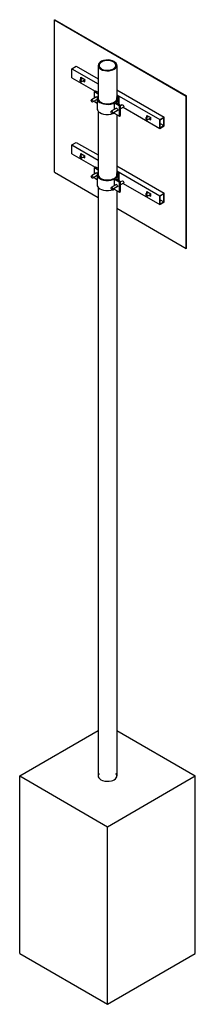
# Model space of a CAD drawing. Header units: millimetres. Extents: x -300 to 20300, y -1750 to 3920.
# Tile 4 of 6: x 11717 to 12283, y -1584 to 1584. Entities that reach past the tile are written whole.
import ezdxf

# ---------------------------------------------------------------- set-up
doc = ezdxf.new("R2010")
doc.units = ezdxf.units.MM
doc.layers.add('ISO', color=7, linetype='Continuous')

msp = doc.modelspace()

# ---------------------------------------------------------------- linework, layer by layer
at = {"layer": 'ISO'}
for points in [[(11828.9, 1583.2), (11830.3, 1584)], [(11830.3, 1584), (12254.6, 1339.1)], [(11828.9, 1093.3), (11828.9, 1583.2)], [(11828.9, 1583.2), (12253.1, 1338.2)], [(11885.4, 1426), (11899.6, 1434.2)], [(11885.4, 1397.4), (11885.4, 1426)], [(11885.4, 1426), (11969.9, 1377.3)], [(11899.6, 1434.2), (11969.9, 1393.6)], [(12030.1, 1437), (12029.6, 1440.3), (12028, 1443.6), (12025.1, 1446.7), (12021, 1449.5), (12015.6, 1451.9), (12009.1, 1453.6), (12001.8, 1454.4), (11994.3, 1454.1), (11987.1, 1452.8), (11981, 1450.5), (11976.1, 1447.7), (11972.7, 1444.4), (11970.7, 1441), (11969.9, 1437)], [(11969.9, 1437), (11970.4, 1433.7), (11972, 1430.5), (11974.9, 1427.4), (11979, 1424.5), (11984.4, 1422.1), (11990.9, 1420.4), (11998.2, 1419.7), (12005.7, 1419.9), (12012.9, 1421.3), (12017.3, 1422.8), (12021.3, 1424.7)], [(11969.9, 1437), (11969.9, 1328.2)], [(12027, 1437), (12026.4, 1440.1), (12024.8, 1443.2), (12021.9, 1446.1), (12017.8, 1448.7), (12012.4, 1450.9), (12005.9, 1452.2), (11998.9, 1452.6), (11991.9, 1451.9), (11985.6, 1450.2), (11980.4, 1447.7), (11976.6, 1444.7), (11974.2, 1441.5), (11973.3, 1439.3), (11973, 1437)], [(11973, 1437), (11973.6, 1433.9), (11975.2, 1430.9), (11978.1, 1428), (11982.2, 1425.3), (11987.6, 1423.2), (11994.1, 1421.9), (12001.1, 1421.5), (12008.1, 1422.2), (12014.4, 1423.9), (12019.1, 1426)], [(12019.1, 1426), (12023, 1429), (12025.6, 1432.1), (12026.8, 1435.3), (12027, 1437)], [(12021.3, 1424.7), (12025.6, 1427.8), (12028.4, 1431.1), (12029.8, 1434.5), (12030.1, 1437)], [(12030.1, 1437), (12030.1, 1328.2)], [(11885.4, 1397.4), (11960, 1354.4)], [(11911.7, 1390.7), (11920, 1395.5)], [(11914.4, 1392.3), (11914.4, 1398.7)], [(11914.4, 1398.7), (11927.2, 1391.3)], [(11915.9, 1397.8), (11915.9, 1393.1)], [(11915.9, 1396.2), (11918.6, 1394.6)], [(11911.7, 1390.7), (11911, 1389.7), (11911, 1387.8), (11912.2, 1385.4), (11914, 1383.8), (11915.7, 1383.8)], [(11916.6, 1385.6), (11916, 1387.8), (11914.5, 1390), (11912.7, 1390.9), (11911.7, 1390.7)], [(11915.7, 1383.8), (11927.2, 1390.4)], [(11915.7, 1383.8), (11916.5, 1384.8), (11916.6, 1385.6)], [(11921.6, 1387.2), (11927.2, 1384)], [(11923, 1388), (11927.2, 1385.6)], [(11926.6, 1390), (11927.2, 1389.7)], [(11927.2, 1384), (11927.2, 1391.3)], [(11965.1, 1335.8), (11948.5, 1326.2)], [(11957.6, 1352.9), (11961.8, 1355.4)], [(11957.6, 1352.9), (11969.9, 1345.8)], [(11957.6, 1331.4), (11957.6, 1352.9)], [(11961.8, 1355.4), (11969.9, 1350.7)], [(11963, 1334.6), (11963.8, 1335.6)], [(11963.8, 1335.6), (11965.1, 1335.8), (11967.1, 1334.6)], [(11969.9, 1339.3), (11967.6, 1335.8), (11966.5, 1330.9)], [(11966.5, 1330.9), (11967, 1327.4), (11968.7, 1324), (11971.5, 1320.7), (11975.6, 1317.6), (11981, 1314.9), (11987.6, 1312.9), (11995.1, 1311.8), (12003, 1311.6), (12010.8, 1312.6), (12017.8, 1314.5), (12021.5, 1316)], [(11966.5, 1330.9), (11966.5, 1298.2)], [(11969.9, 1333.5), (11969.5, 1330.9)], [(11969.5, 1330.9), (11970, 1327.6), (11971.7, 1324.3), (11974.5, 1321.2), (11978.7, 1318.3), (11984.1, 1315.9), (11990.6, 1314.1), (11997.9, 1313.3), (12005.5, 1313.6), (12012.7, 1314.9), (12017.4, 1316.4), (12021.6, 1318.4)], [(12021.6, 1318.4), (12025.8, 1321.5), (12028.7, 1324.9), (12030.2, 1328.3), (12030.5, 1330.9)], [(12025.7, 1318.5), (12029.6, 1321.9), (12032.1, 1325.4), (12033.3, 1328.9), (12033.5, 1330.9)], [(12030.1, 1358.8), (12182.4, 1270.9)], [(12030.1, 1342.5), (12168.3, 1262.7)], [(12033.5, 1330.9), (12033, 1334.4), (12030.1, 1339.3)], [(12030.5, 1330.9), (12030.1, 1333.5)], [(12032.6, 1335.4), (12037.5, 1338.2)], [(12033.5, 1330.9), (12033.5, 1314)], [(12037.5, 1311.7), (12037.5, 1338.2)], [(12253.1, 1338.2), (12254.6, 1339.1)], [(12253.1, 848.3), (12253.1, 1338.2)], [(12254.6, 849.2), (12254.6, 1339.1)], [(11952.5, 1319.3), (11951.2, 1319.1), (11949.6, 1320.1), (11948.2, 1322.3), (11947.7, 1324.6), (11948.5, 1326.2)], [(11948.5, 1326.2), (11949.8, 1326.3), (11951.4, 1325.3), (11952.8, 1323.2), (11953.3, 1321.1)], [(11966.5, 1327.3), (11952.5, 1319.3)], [(11953.3, 1321.1), (11953.1, 1320), (11952.5, 1319.3)], [(11957.6, 1320.3), (11957.6, 1322.2)], [(11957.6, 1320.3), (11966.5, 1315.1)], [(12028.7, 1299), (12012.1, 1289.4)], [(12021.5, 1316), (12038.2, 1306.4)], [(12021.5, 1316), (12021.5, 1294.8)], [(12025.7, 1318.5), (12042.4, 1308.8)], [(12027.4, 1298.9), (12028.8, 1299), (12030.5, 1298.1), (12032.1, 1296), (12032.9, 1293.1)], [(12038.2, 1306.4), (12042.4, 1308.8)], [(12038.2, 1273.7), (12038.2, 1306.4)], [(12047.5, 1309.9), (12042.4, 1306.9)], [(12042.4, 1276.2), (12042.4, 1308.8)], [(12051.5, 1302.9), (12042.4, 1297.7)], [(12047.5, 1309.9), (12048.8, 1310), (12050.4, 1309), (12051.8, 1306.9), (12052.3, 1304.8)], [(12050.3, 1302.2), (12168.3, 1234.1)], [(12052.3, 1304.8), (12052.1, 1303.6), (12051.5, 1302.9)], [(11966.5, 1298.2), (11967, 1294.8), (11968.7, 1291.3), (11971.5, 1288), (11975.6, 1285), (11981, 1282.3), (11987.6, 1280.3), (11995.1, 1279.1), (12003, 1279), (12010.8, 1279.9), (12017.8, 1281.9), (12021.5, 1283.4)], [(11969.9, 1289.8), (11969.9, 1083.3)], [(12016.1, 1282.5), (12014.9, 1282.4), (12013.3, 1283.4), (12011.8, 1285.5), (12011.3, 1287.9), (12012.1, 1289.4)], [(12012.1, 1289.4), (12013.4, 1289.6), (12015, 1288.6), (12016.5, 1286.5), (12017, 1284.3)], [(12032.7, 1292.1), (12016.1, 1282.5)], [(12017, 1284.3), (12016.8, 1283.2), (12016.1, 1282.5)], [(12021.5, 1285.6), (12021.5, 1283.4)], [(12021.5, 1283.4), (12038.2, 1273.7)], [(12026.7, 1297.8), (12027.4, 1298.9)], [(12030.1, 1278.4), (12030.1, 1083.3)], [(12031.9, 1291.1), (12030.7, 1290.9)], [(12032.9, 1293.1), (12032.6, 1291.9), (12031.9, 1291.1)], [(12038.2, 1273.7), (12042.4, 1276.2)], [(12123.9, 1268.2), (12123.1, 1267.2), (12123.2, 1265.3), (12124.3, 1263), (12126.1, 1261.4), (12127.9, 1261.3)], [(12123.9, 1268.2), (12132.1, 1273)], [(12128.7, 1263.1), (12128.2, 1265.3), (12126.6, 1267.5), (12124.8, 1268.4), (12123.9, 1268.2)], [(12126.6, 1269.8), (12126.6, 1276.2)], [(12126.6, 1276.2), (12139.3, 1268.8)], [(12127.9, 1261.3), (12139.3, 1267.9)], [(12128, 1275.4), (12128, 1270.6)], [(12128, 1273.7), (12130.7, 1272.2)], [(12138.7, 1267.5), (12139.3, 1267.2)], [(12139.3, 1261.5), (12139.3, 1268.8)], [(12168.3, 1262.7), (12182.4, 1270.9)], [(12169.7, 1261.9), (12181, 1268.4)], [(12181, 1243.1), (12181, 1268.4)], [(12182.4, 1242.3), (12182.4, 1270.9)], [(12127.9, 1261.3), (12128.6, 1262.3), (12128.7, 1263.1)], [(12133.8, 1264.7), (12139.3, 1261.5)], [(12135.2, 1265.5), (12139.3, 1263.1)], [(12168.3, 1234.1), (12168.3, 1262.7)], [(12168.3, 1234.1), (12182.4, 1242.3)], [(12169.7, 1236.6), (12169.7, 1261.9)], [(12169.7, 1249.6), (12181, 1243.1)], [(12169.7, 1236.6), (12181, 1243.1)], [(11885.4, 1181.1), (11899.6, 1189.2)], [(11885.4, 1152.5), (11885.4, 1181.1)], [(11885.4, 1181.1), (11969.9, 1132.3)], [(11899.6, 1189.2), (11969.9, 1148.7)], [(11885.4, 1152.5), (11960, 1109.4)], [(11911.7, 1145.7), (11911, 1144.7), (11911, 1142.8), (11912.2, 1140.5), (11914, 1138.9), (11915.7, 1138.8)], [(11911.7, 1145.7), (11920, 1150.5)], [(11916.6, 1140.6), (11916, 1142.9), (11914.5, 1145), (11912.7, 1145.9), (11911.7, 1145.7)], [(11914.4, 1147.3), (11914.4, 1153.7)], [(11914.4, 1153.7), (11927.2, 1146.4)], [(11915.7, 1138.8), (11927.2, 1145.4)], [(11915.7, 1138.8), (11916.5, 1139.9), (11916.6, 1140.6)], [(11915.9, 1152.9), (11915.9, 1148.1)], [(11915.9, 1151.3), (11918.6, 1149.7)], [(11921.6, 1142.2), (11927.2, 1139)], [(11923, 1143), (11927.2, 1140.6)], [(11926.6, 1145.1), (11927.2, 1144.7)], [(11927.2, 1139), (11927.2, 1146.4)], [(11957.6, 1108), (11961.8, 1110.4)], [(11961.8, 1110.4), (11969.9, 1105.8)], [(12030.1, 1113.8), (12182.4, 1025.9)], [(11828.9, 1093.3), (11969.9, 1011.9)], [(11952.5, 1074.3), (11951.2, 1074.2), (11949.6, 1075.2), (11948.2, 1077.3), (11947.7, 1079.7), (11948.5, 1081.2)], [(11965.1, 1090.8), (11948.5, 1081.2)], [(11948.5, 1081.2), (11949.8, 1081.4), (11951.4, 1080.4), (11952.8, 1078.2), (11953.3, 1076.1)], [(11966.5, 1082.4), (11952.5, 1074.3)], [(11957.6, 1108), (11969.9, 1100.9)], [(11957.6, 1086.5), (11957.6, 1108)], [(11957.6, 1075.3), (11957.6, 1077.2)], [(11963, 1089.6), (11963.8, 1090.7)], [(11963.8, 1090.7), (11965.1, 1090.8), (11967.1, 1089.6)], [(11969.9, 1094.4), (11967.6, 1090.8), (11966.5, 1085.9)], [(11966.5, 1085.9), (11967, 1082.5), (11968.7, 1079.1), (11971.5, 1075.8), (11975.6, 1072.7), (11981, 1070), (11987.6, 1068), (11995.1, 1066.8), (12003, 1066.7), (12010.8, 1067.6), (12017.8, 1069.6), (12021.5, 1071.1)], [(11966.5, 1085.9), (11966.5, 1053.3)], [(11969.9, 1088.6), (11969.5, 1085.9)], [(11969.5, 1085.9), (11970, 1082.6), (11971.7, 1079.4), (11974.5, 1076.3), (11978.7, 1073.4), (11984.1, 1070.9), (11990.6, 1069.2), (11997.9, 1068.4), (12005.5, 1068.6), (12012.7, 1069.9), (12017.4, 1071.5), (12021.6, 1073.5)], [(12021.6, 1073.5), (12025.8, 1076.6), (12028.7, 1079.9), (12030.2, 1083.3), (12030.5, 1085.9)], [(12025.7, 1073.5), (12029.6, 1076.9), (12032.1, 1080.4), (12033.3, 1084), (12033.5, 1085.9)], [(12030.1, 1097.5), (12168.3, 1017.8)], [(12033.5, 1085.9), (12033, 1089.4), (12030.1, 1094.4)], [(12030.5, 1085.9), (12030.1, 1088.6)], [(12032.6, 1090.5), (12037.5, 1093.3)], [(12033.5, 1085.9), (12033.5, 1069)], [(12037.5, 1066.8), (12037.5, 1093.3)], [(11953.3, 1076.1), (11953.1, 1075), (11952.5, 1074.3)], [(11957.6, 1075.3), (11966.5, 1070.2)], [(11966.5, 1053.3), (11967, 1049.8), (11968.7, 1046.4), (11971.5, 1043.1), (11975.6, 1040), (11981, 1037.3), (11987.6, 1035.3), (11995.1, 1034.1), (12003, 1034), (12010.8, 1035), (12017.8, 1036.9), (12021.5, 1038.4)], [(12028.7, 1054.1), (12012.1, 1044.5)], [(12032.7, 1047.1), (12016.1, 1037.6)], [(12021.5, 1071.1), (12038.2, 1061.4)], [(12021.5, 1071.1), (12021.5, 1049.9)], [(12025.7, 1073.5), (12042.4, 1063.9)], [(12026.7, 1052.9), (12027.4, 1053.9)], [(12027.4, 1053.9), (12028.8, 1054.1), (12030.5, 1053.1), (12032.1, 1051), (12032.9, 1048.2)], [(12031.9, 1046.1), (12030.7, 1046)], [(12032.9, 1048.2), (12032.6, 1046.9), (12031.9, 1046.1)], [(12038.2, 1061.4), (12042.4, 1063.9)], [(12038.2, 1028.8), (12038.2, 1061.4)], [(12047.5, 1064.9), (12042.4, 1062)], [(12042.4, 1031.2), (12042.4, 1063.9)], [(12051.5, 1058), (12042.4, 1052.7)], [(12047.5, 1064.9), (12048.8, 1065), (12050.4, 1064), (12051.8, 1061.9), (12052.3, 1059.8)], [(12050.3, 1057.3), (12168.3, 989.2)], [(12052.3, 1059.8), (12052.1, 1058.7), (12051.5, 1058)], [(11969.9, 1044.8), (11969.9, -849.2)], [(12016.1, 1037.6), (12014.9, 1037.5), (12013.3, 1038.4), (12011.8, 1040.6), (12011.3, 1043), (12012.1, 1044.5)], [(12012.1, 1044.5), (12013.4, 1044.6), (12015, 1043.6), (12016.5, 1041.5), (12017, 1039.4)], [(12017, 1039.4), (12016.8, 1038.3), (12016.1, 1037.6)], [(12021.5, 1040.6), (12021.5, 1038.4)], [(12021.5, 1038.4), (12038.2, 1028.8)], [(12030.1, 1033.4), (12030.1, -849.2)], [(12038.2, 1028.8), (12042.4, 1031.2)], [(12123.9, 1023.3), (12123.1, 1022.2), (12123.2, 1020.3), (12124.3, 1018), (12126.1, 1016.4), (12127.9, 1016.3)], [(12123.9, 1023.3), (12132.1, 1028)], [(12128.7, 1018.2), (12128.2, 1020.4), (12126.6, 1022.5), (12124.8, 1023.4), (12123.9, 1023.3)], [(12126.6, 1024.8), (12126.6, 1031.2)], [(12126.6, 1031.2), (12139.3, 1023.9)], [(12127.9, 1016.3), (12139.3, 1022.9)], [(12127.9, 1016.3), (12128.6, 1017.4), (12128.7, 1018.2)], [(12128, 1030.4), (12128, 1025.6)], [(12128, 1028.8), (12130.7, 1027.2)], [(12133.8, 1019.7), (12139.3, 1016.5)], [(12135.2, 1020.6), (12139.3, 1018.2)], [(12138.7, 1022.6), (12139.3, 1022.3)], [(12139.3, 1016.5), (12139.3, 1023.9)], [(12168.3, 1017.8), (12182.4, 1025.9)], [(12168.3, 989.2), (12168.3, 1017.8)], [(12169.7, 1016.9), (12181, 1023.5)], [(12169.7, 991.6), (12169.7, 1016.9)], [(12181, 998.2), (12181, 1023.5)], [(12182.4, 997.4), (12182.4, 1025.9)], [(12168.3, 989.2), (12182.4, 997.4)], [(12169.7, 1004.7), (12181, 998.2)], [(12169.7, 991.6), (12181, 998.2)], [(12030.1, 977.1), (12253.1, 848.3)], [(12253.1, 848.3), (12254.6, 849.2)], [(11717.2, -849.2), (11969.9, -703.3)], [(12030.1, -703.3), (12282.8, -849.2)], [(11717.2, -1420.7), (11717.2, -849.2)], [(11717.2, -849.2), (12000, -1012.5)], [(11973, -841.4), (11970.8, -844.7), (11969.9, -849.2)], [(11969.9, -849.2), (11970.4, -852.4), (11972, -855.7), (11974.9, -858.8), (11979, -861.6), (11984.4, -864.1), (11990.9, -865.8), (11998.2, -866.5), (12005.7, -866.2), (12012.9, -864.9), (12017.3, -863.4), (12021.3, -861.5)], [(12000, -1012.5), (12282.8, -849.2)], [(12021.3, -861.5), (12025.6, -858.4), (12028.4, -855.1), (12029.8, -851.7), (12030.1, -849.2)], [(12030.1, -849.2), (12029.6, -845.9), (12027, -841.4)], [(12282.8, -1420.7), (12282.8, -849.2)], [(12000, -1584), (12000, -1012.5)], [(11717.2, -1420.7), (12000, -1584)], [(12000, -1584), (12282.8, -1420.7)]]:
    msp.add_lwpolyline(points, dxfattribs=at)

doc.saveas('drawing.dxf')
